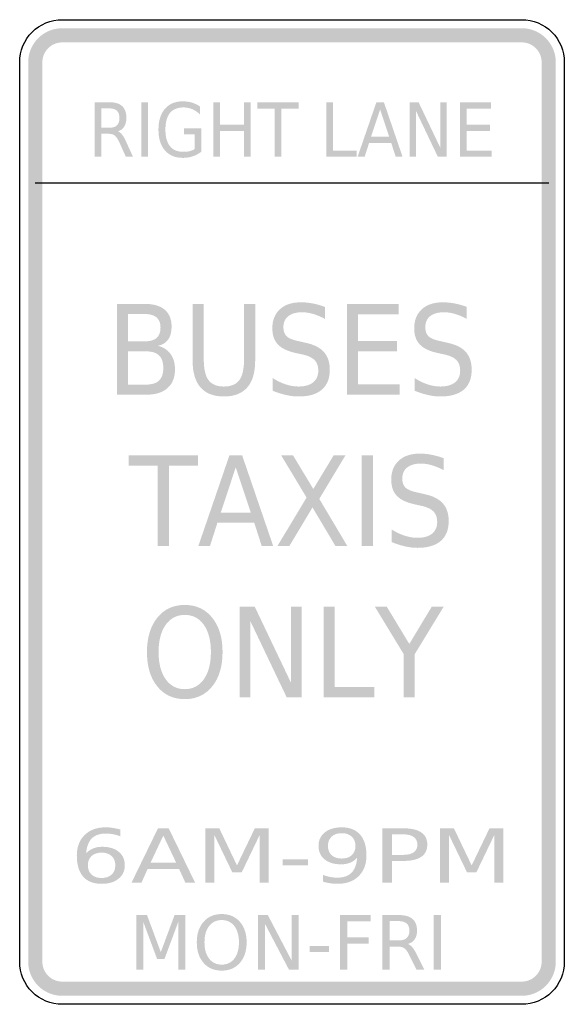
# Model space of a CAD drawing. Header units: inches. Extents: x -0.5 to 0.5, y -0.9 to 0.9.
import ezdxf

# ---------------------------------------------------------------- set-up
doc = ezdxf.new("R2010")
doc.units = ezdxf.units.IN
doc.header["$MEASUREMENT"] = 0

msp = doc.modelspace()

# ---------------------------------------------------------------- hatches: boundary and pattern name
for points in [[(-0.4219, 0.888), (-0.4276, 0.8877), (-0.4334, 0.8869), (-0.439, 0.8856), (-0.4445, 0.8838), (-0.4497, 0.8815), (-0.4548, 0.8786), (-0.4595, 0.8754), (-0.464, 0.8717), (-0.4681, 0.8676), (-0.4718, 0.8632), (-0.475, 0.8584), (-0.4778, 0.8534), (-0.4802, 0.8481), (-0.482, 0.8426), (-0.4833, 0.837), (-0.4841, 0.8313), (-0.4844, 0.8255), (-0.4583, 0.8255), (-0.4582, 0.8289), (-0.4577, 0.8322), (-0.4569, 0.8355), (-0.4559, 0.8387), (-0.4545, 0.8418), (-0.4529, 0.8447), (-0.451, 0.8475), (-0.4488, 0.8501), (-0.4464, 0.8525), (-0.4438, 0.8546), (-0.4411, 0.8565), (-0.4381, 0.8581), (-0.435, 0.8595), (-0.4319, 0.8606), (-0.4286, 0.8613), (-0.4252, 0.8618), (-0.4219, 0.862), (-0.4219, 0.888)], [(-0.4219, 0.862), (0.4219, 0.862), (0.4219, 0.888), (-0.4219, 0.888), (-0.4219, 0.862)], [(0.4844, 0.8255), (0.4841, 0.8316), (0.4832, 0.8377), (0.4817, 0.8437), (0.4796, 0.8494), (0.477, 0.855), (0.4738, 0.8602), (0.4702, 0.8652), (0.4661, 0.8697), (0.4615, 0.8738), (0.4566, 0.8775), (0.4513, 0.8806), (0.4458, 0.8832), (0.44, 0.8853), (0.4341, 0.8868), (0.428, 0.8877), (0.4219, 0.888), (0.4219, 0.862), (0.4254, 0.8618), (0.429, 0.8613), (0.4325, 0.8604), (0.4358, 0.8592), (0.4391, 0.8577), (0.4421, 0.8558), (0.445, 0.8537), (0.4477, 0.8513), (0.4501, 0.8486), (0.4522, 0.8458), (0.454, 0.8427), (0.4556, 0.8395), (0.4568, 0.8361), (0.4576, 0.8326), (0.4582, 0.8291), (0.4583, 0.8255), (0.4844, 0.8255)], [(-0.4583, -0.8255), (-0.4583, 0.8255), (-0.4844, 0.8255), (-0.4844, -0.8255), (-0.4583, -0.8255)], [(0.4583, 0.8255), (0.4583, -0.8255), (0.4844, -0.8255), (0.4844, 0.8255), (0.4583, 0.8255)], [(-0.2764, 0.752), (-0.2642, 0.752), (-0.2642, 0.652), (-0.2764, 0.652), (-0.2764, 0.752)], [(-0.1444, 0.752), (-0.1322, 0.752), (-0.1322, 0.711), (-0.088, 0.711), (-0.088, 0.752), (-0.0758, 0.752), (-0.0758, 0.652), (-0.088, 0.652), (-0.088, 0.6996), (-0.1322, 0.6996), (-0.1322, 0.652), (-0.1444, 0.652), (-0.1444, 0.752)], [(-0.0639, 0.752), (0.0122, 0.752), (0.0122, 0.7406), (-0.0198, 0.7406), (-0.0198, 0.652), (-0.032, 0.652), (-0.032, 0.7406), (-0.0639, 0.7406), (-0.0639, 0.752)], [(0.063, 0.752), (0.0752, 0.752), (0.0752, 0.6633), (0.119, 0.6633), (0.119, 0.652), (0.063, 0.652), (0.063, 0.752)], [(0.2161, 0.752), (0.2325, 0.752), (0.2724, 0.6683), (0.2724, 0.752), (0.2842, 0.752), (0.2842, 0.652), (0.2678, 0.652), (0.2279, 0.7356), (0.2279, 0.652), (0.2161, 0.652), (0.2161, 0.752)], [(0.3084, 0.752), (0.3653, 0.752), (0.3653, 0.7406), (0.3206, 0.7406), (0.3206, 0.711), (0.3635, 0.711), (0.3635, 0.6996), (0.3206, 0.6996), (0.3206, 0.6633), (0.3664, 0.6633), (0.3664, 0.652), (0.3084, 0.652), (0.3084, 0.752)], [(0.1011, 0.3819), (0.1959, 0.3819), (0.1959, 0.363), (0.1214, 0.363), (0.1214, 0.3136), (0.1928, 0.3136), (0.1928, 0.2946), (0.1214, 0.2946), (0.1214, 0.2342), (0.1978, 0.2342), (0.1978, 0.2153), (0.1011, 0.2153), (0.1011, 0.3819)], [(-0.2996, 0.1042), (-0.1728, 0.1042), (-0.1728, 0.0852), (-0.2261, 0.0852), (-0.2261, -0.0625), (-0.2464, -0.0625), (-0.2464, 0.0852), (-0.2996, 0.0852), (-0.2996, 0.1042)], [(-0.02, 0.1042), (0.0018, 0.1042), (0.0391, 0.0422), (0.0766, 0.1042), (0.0983, 0.1042), (0.0501, 0.0241), (0.1016, -0.0625), (0.0798, -0.0625), (0.0376, 0.0084), (-0.0049, -0.0625), (-0.0268, -0.0625), (0.0268, 0.0265), (-0.02, 0.1042)], [(0.1282, 0.1042), (0.1485, 0.1042), (0.1485, -0.0625), (0.1282, -0.0625), (0.1282, 0.1042)], [(-0.0958, -0.1736), (-0.0685, -0.1736), (-0.002, -0.3131), (-0.002, -0.1736), (0.0177, -0.1736), (0.0177, -0.3403), (-0.0097, -0.3403), (-0.0762, -0.2009), (-0.0762, -0.3403), (-0.0958, -0.3403), (-0.0958, -0.1736)], [(0.058, -0.1736), (0.0783, -0.1736), (0.0783, -0.3213), (0.1513, -0.3213), (0.1513, -0.3403), (0.058, -0.3403), (0.058, -0.1736)], [(0.152, -0.1736), (0.1739, -0.1736), (0.2154, -0.2422), (0.2567, -0.1736), (0.2786, -0.1736), (0.2254, -0.2609), (0.2254, -0.3403), (0.2051, -0.3403), (0.2051, -0.2609), (0.152, -0.1736)], [(-0.1593, -0.5806), (-0.1335, -0.5806), (-0.101, -0.6487), (-0.0683, -0.5806), (-0.0426, -0.5806), (-0.0426, -0.6806), (-0.0594, -0.6806), (-0.0594, -0.5928), (-0.0923, -0.6614), (-0.1096, -0.6614), (-0.1426, -0.5928), (-0.1426, -0.6806), (-0.1593, -0.6806), (-0.1593, -0.5806)], [(0.2716, -0.5806), (0.2973, -0.5806), (0.3299, -0.6487), (0.3626, -0.5806), (0.3883, -0.5806), (0.3883, -0.6806), (0.3715, -0.6806), (0.3715, -0.5928), (0.3385, -0.6614), (0.3213, -0.6614), (0.2883, -0.5928), (0.2883, -0.6806), (0.2716, -0.6806), (0.2716, -0.5806)], [(-0.0169, -0.6375), (0.0291, -0.6375), (0.0291, -0.6485), (-0.0169, -0.6485), (-0.0169, -0.6375)], [(-0.2861, -0.7398), (-0.2662, -0.7398), (-0.2409, -0.8079), (-0.2156, -0.7398), (-0.1957, -0.7398), (-0.1957, -0.8398), (-0.2087, -0.8398), (-0.2087, -0.752), (-0.2342, -0.8206), (-0.2476, -0.8206), (-0.2732, -0.752), (-0.2732, -0.8398), (-0.2861, -0.8398), (-0.2861, -0.7398)], [(-0.0624, -0.7398), (-0.0444, -0.7398), (-0.0006, -0.8235), (-0.0006, -0.7398), (0.0124, -0.7398), (0.0124, -0.8398), (-0.0057, -0.8398), (-0.0495, -0.7562), (-0.0495, -0.8398), (-0.0624, -0.8398), (-0.0624, -0.7398)], [(0.0879, -0.7398), (0.1447, -0.7398), (0.1447, -0.7512), (0.1013, -0.7512), (0.1013, -0.7807), (0.1405, -0.7807), (0.1405, -0.7921), (0.1013, -0.7921), (0.1013, -0.8398), (0.0879, -0.8398), (0.0879, -0.7398)], [(0.26, -0.7398), (0.2734, -0.7398), (0.2734, -0.8398), (0.26, -0.8398), (0.26, -0.7398)], [(0.0322, -0.7968), (0.0679, -0.7968), (0.0679, -0.8077), (0.0322, -0.8077), (0.0322, -0.7968)], [(-0.4844, -0.8255), (-0.4841, -0.8316), (-0.4832, -0.8377), (-0.4817, -0.8437), (-0.4796, -0.8494), (-0.477, -0.855), (-0.4738, -0.8602), (-0.4702, -0.8652), (-0.4661, -0.8697), (-0.4615, -0.8738), (-0.4566, -0.8775), (-0.4513, -0.8806), (-0.4458, -0.8833), (-0.44, -0.8853), (-0.4341, -0.8868), (-0.428, -0.8877), (-0.4219, -0.888), (-0.4219, -0.862), (-0.4254, -0.8618), (-0.429, -0.8613), (-0.4325, -0.8604), (-0.4358, -0.8592), (-0.4391, -0.8577), (-0.4421, -0.8558), (-0.445, -0.8537), (-0.4477, -0.8513), (-0.4501, -0.8486), (-0.4522, -0.8458), (-0.454, -0.8427), (-0.4556, -0.8395), (-0.4568, -0.8361), (-0.4576, -0.8326), (-0.4582, -0.8291), (-0.4583, -0.8255), (-0.4844, -0.8255)], [(0.4219, -0.888), (0.428, -0.8877), (0.4341, -0.8868), (0.44, -0.8853), (0.4458, -0.8833), (0.4513, -0.8806), (0.4566, -0.8775), (0.4615, -0.8738), (0.4661, -0.8697), (0.4702, -0.8652), (0.4738, -0.8602), (0.477, -0.855), (0.4796, -0.8494), (0.4817, -0.8437), (0.4832, -0.8377), (0.4841, -0.8316), (0.4844, -0.8255), (0.4583, -0.8255), (0.4582, -0.8291), (0.4576, -0.8326), (0.4568, -0.8361), (0.4556, -0.8395), (0.454, -0.8427), (0.4522, -0.8458), (0.4501, -0.8486), (0.4477, -0.8513), (0.445, -0.8537), (0.4421, -0.8558), (0.4391, -0.8577), (0.4358, -0.8592), (0.4325, -0.8604), (0.429, -0.8613), (0.4254, -0.8618), (0.4219, -0.862), (0.4219, -0.888)], [(0.4219, -0.862), (-0.4219, -0.862), (-0.4219, -0.888), (0.4219, -0.888), (0.4219, -0.862)]]:
    msp.add_hatch(color=7).paths.add_polyline_path(points)
h = msp.add_hatch(color=7)
edge = h.paths.add_edge_path()
edge.add_spline(control_points=[(-0.3195, 0.6988), (-0.3168, 0.6979), (-0.3143, 0.6958), (-0.3118, 0.6925), (-0.3094, 0.6893), (-0.3069, 0.6849), (-0.3044, 0.6793)], knot_values=[0, 0, 0, 0, 1, 1, 1, 2, 2, 2, 2], degree=3, periodic=0)
edge.add_line((-0.3044, 0.6793), (-0.292, 0.652))
edge.add_line((-0.292, 0.652), (-0.3051, 0.652))
edge.add_line((-0.3051, 0.652), (-0.3166, 0.6776))
edge.add_spline(control_points=[(-0.3166, 0.6776), (-0.3196, 0.6843), (-0.3225, 0.6887), (-0.3253, 0.6909), (-0.328, 0.6931), (-0.3318, 0.6942), (-0.3367, 0.6942)], knot_values=[0, 0, 0, 0, 1, 1, 1, 2, 2, 2, 2], degree=3, periodic=0)
edge.add_line((-0.3367, 0.6942), (-0.3499, 0.6942))
edge.add_line((-0.3499, 0.6942), (-0.3499, 0.652))
edge.add_line((-0.3499, 0.652), (-0.3621, 0.652))
edge.add_line((-0.3621, 0.652), (-0.3621, 0.752))
edge.add_line((-0.3621, 0.752), (-0.3347, 0.752))
edge.add_spline(control_points=[(-0.3347, 0.752), (-0.3243, 0.752), (-0.3167, 0.7496), (-0.3116, 0.7448), (-0.3066, 0.74), (-0.3041, 0.7328), (-0.3041, 0.7232), (-0.3041, 0.7169), (-0.3054, 0.7116), (-0.308, 0.7075), (-0.3106, 0.7033), (-0.3144, 0.7004), (-0.3195, 0.6988)], knot_values=[0, 0, 0, 0, 1, 1, 1, 2, 2, 2, 3, 3, 3, 4, 4, 4, 4], degree=3, periodic=0)
edge = h.paths.add_edge_path(flags=0)
edge.add_line((-0.3499, 0.7408), (-0.3499, 0.7053))
edge.add_line((-0.3499, 0.7053), (-0.3347, 0.7053))
edge.add_spline(control_points=[(-0.3347, 0.7053), (-0.3288, 0.7053), (-0.3243, 0.7068), (-0.3213, 0.7099), (-0.3183, 0.7129), (-0.3168, 0.7173), (-0.3168, 0.7232), (-0.3168, 0.729), (-0.3183, 0.7334), (-0.3213, 0.7364), (-0.3243, 0.7394), (-0.3288, 0.7408), (-0.3347, 0.7408)], knot_values=[0, 0, 0, 0, 1, 1, 1, 2, 2, 2, 3, 3, 3, 4, 4, 4, 4], degree=3, periodic=0)
edge.add_line((-0.3347, 0.7408), (-0.3499, 0.7408))
h = msp.add_hatch(color=7)
edge = h.paths.add_edge_path()
edge.add_line((-0.1787, 0.6662), (-0.1787, 0.6931))
edge.add_line((-0.1787, 0.6931), (-0.1986, 0.6931))
edge.add_line((-0.1986, 0.6931), (-0.1986, 0.7042))
edge.add_line((-0.1986, 0.7042), (-0.1666, 0.7042))
edge.add_line((-0.1666, 0.7042), (-0.1666, 0.6613))
edge.add_spline(control_points=[(-0.1666, 0.6613), (-0.1713, 0.6576), (-0.1765, 0.6548), (-0.1822, 0.6529), (-0.1878, 0.651), (-0.1939, 0.65), (-0.2003, 0.65), (-0.2144, 0.65), (-0.2254, 0.6546), (-0.2333, 0.6637), (-0.2412, 0.6728), (-0.2452, 0.6856), (-0.2452, 0.7019), (-0.2452, 0.7182), (-0.2412, 0.7309), (-0.2333, 0.7401), (-0.2254, 0.7492), (-0.2144, 0.7538), (-0.2003, 0.7538), (-0.1945, 0.7538), (-0.1889, 0.753), (-0.1836, 0.7514), (-0.1783, 0.7497), (-0.1734, 0.7474), (-0.169, 0.7443)], knot_values=[0, 0, 0, 0, 1, 1, 1, 2, 2, 2, 3, 3, 3, 4, 4, 4, 5, 5, 5, 6, 6, 6, 7, 7, 7, 8, 8, 8, 8], degree=3, periodic=0)
edge.add_line((-0.169, 0.7443), (-0.169, 0.7299))
edge.add_spline(control_points=[(-0.169, 0.7299), (-0.1735, 0.7341), (-0.1783, 0.7373), (-0.1833, 0.7394), (-0.1884, 0.7416), (-0.1937, 0.7426), (-0.1993, 0.7426), (-0.2103, 0.7426), (-0.2185, 0.7392), (-0.2241, 0.7324), (-0.2296, 0.7256), (-0.2324, 0.7154), (-0.2324, 0.7019), (-0.2324, 0.6884), (-0.2296, 0.6782), (-0.2241, 0.6714), (-0.2185, 0.6645), (-0.2103, 0.6611), (-0.1993, 0.6611), (-0.195, 0.6611), (-0.1911, 0.6615), (-0.1877, 0.6624), (-0.1844, 0.6632), (-0.1813, 0.6645), (-0.1787, 0.6662)], knot_values=[0, 0, 0, 0, 1, 1, 1, 2, 2, 2, 3, 3, 3, 4, 4, 4, 5, 5, 5, 6, 6, 6, 7, 7, 7, 8, 8, 8, 8], degree=3, periodic=0)
h = msp.add_hatch(color=7)
h.paths.add_polyline_path([(0.1549, 0.752), (0.1688, 0.752), (0.203, 0.652), (0.1904, 0.652), (0.1822, 0.6776), (0.1416, 0.6776), (0.1334, 0.652), (0.1205, 0.652), (0.1549, 0.752)])
h.paths.add_polyline_path([(0.1618, 0.7386), (0.1452, 0.6889), (0.1784, 0.6889), (0.1618, 0.7386)], flags=0)
h = msp.add_hatch(color=7)
edge = h.paths.add_edge_path()
edge.add_line((-0.3212, 0.3819), (-0.2694, 0.3819))
edge.add_spline(control_points=[(-0.2694, 0.3819), (-0.2539, 0.3819), (-0.242, 0.3784), (-0.2336, 0.3712), (-0.2253, 0.3641), (-0.2211, 0.3539), (-0.2211, 0.3407), (-0.2211, 0.3305), (-0.2232, 0.3224), (-0.2275, 0.3164), (-0.2318, 0.3104), (-0.2381, 0.3066), (-0.2464, 0.3051)], knot_values=[0, 0, 0, 0, 1, 1, 1, 2, 2, 2, 3, 3, 3, 4, 4, 4, 4], degree=3, periodic=0)
edge.add_spline(control_points=[(-0.2464, 0.3051), (-0.2364, 0.3027), (-0.2286, 0.2978), (-0.2231, 0.2902), (-0.2176, 0.2827), (-0.2148, 0.2732), (-0.2148, 0.2619), (-0.2148, 0.247), (-0.2194, 0.2355), (-0.2285, 0.2274), (-0.2376, 0.2193), (-0.2506, 0.2153), (-0.2674, 0.2153)], knot_values=[0, 0, 0, 0, 1, 1, 1, 2, 2, 2, 3, 3, 3, 4, 4, 4, 4], degree=3, periodic=0)
edge.add_line((-0.2674, 0.2153), (-0.3212, 0.2153))
edge.add_line((-0.3212, 0.2153), (-0.3212, 0.3819))
edge = h.paths.add_edge_path(flags=0)
edge.add_line((-0.3009, 0.2949), (-0.3009, 0.2338))
edge.add_line((-0.3009, 0.2338), (-0.2684, 0.2338))
edge.add_spline(control_points=[(-0.2684, 0.2338), (-0.2575, 0.2338), (-0.2494, 0.2363), (-0.2441, 0.2413), (-0.2389, 0.2464), (-0.2363, 0.254), (-0.2363, 0.2644), (-0.2363, 0.2748), (-0.2389, 0.2825), (-0.2441, 0.2874), (-0.2494, 0.2924), (-0.2575, 0.2949), (-0.2684, 0.2949)], knot_values=[0, 0, 0, 0, 1, 1, 1, 2, 2, 2, 3, 3, 3, 4, 4, 4, 4], degree=3, periodic=0)
edge.add_line((-0.2684, 0.2949), (-0.3009, 0.2949))
edge = h.paths.add_edge_path(flags=0)
edge.add_line((-0.3009, 0.3634), (-0.3009, 0.3132))
edge.add_line((-0.3009, 0.3132), (-0.2709, 0.3132))
edge.add_spline(control_points=[(-0.2709, 0.3132), (-0.261, 0.3132), (-0.2536, 0.3152), (-0.2487, 0.3194), (-0.2438, 0.3235), (-0.2414, 0.3298), (-0.2414, 0.3383), (-0.2414, 0.3467), (-0.2438, 0.353), (-0.2487, 0.3571), (-0.2536, 0.3613), (-0.261, 0.3634), (-0.2709, 0.3634)], knot_values=[0, 0, 0, 0, 1, 1, 1, 2, 2, 2, 3, 3, 3, 4, 4, 4, 4], degree=3, periodic=0)
edge.add_line((-0.2709, 0.3634), (-0.3009, 0.3634))
h = msp.add_hatch(color=7)
edge = h.paths.add_edge_path()
edge.add_line((-0.1825, 0.3819), (-0.162, 0.3819))
edge.add_line((-0.162, 0.3819), (-0.162, 0.2807))
edge.add_spline(control_points=[(-0.162, 0.2807), (-0.162, 0.2628), (-0.1591, 0.25), (-0.1533, 0.2421), (-0.1474, 0.2343), (-0.138, 0.2303), (-0.125, 0.2303), (-0.1119, 0.2303), (-0.1025, 0.2343), (-0.0967, 0.2421), (-0.0909, 0.25), (-0.088, 0.2628), (-0.088, 0.2807)], knot_values=[0, 0, 0, 0, 1, 1, 1, 2, 2, 2, 3, 3, 3, 4, 4, 4, 4], degree=3, periodic=0)
edge.add_line((-0.088, 0.2807), (-0.088, 0.3819))
edge.add_line((-0.088, 0.3819), (-0.0676, 0.3819))
edge.add_line((-0.0676, 0.3819), (-0.0676, 0.2779))
edge.add_spline(control_points=[(-0.0676, 0.2779), (-0.0676, 0.2562), (-0.0724, 0.2397), (-0.0821, 0.2287), (-0.0918, 0.2176), (-0.1061, 0.212), (-0.125, 0.212), (-0.1439, 0.212), (-0.1583, 0.2176), (-0.168, 0.2287), (-0.1776, 0.2397), (-0.1825, 0.2562), (-0.1825, 0.2779)], knot_values=[0, 0, 0, 0, 1, 1, 1, 2, 2, 2, 3, 3, 3, 4, 4, 4, 4], degree=3, periodic=0)
edge.add_line((-0.1825, 0.2779), (-0.1825, 0.3819))
h = msp.add_hatch(color=7)
edge = h.paths.add_edge_path()
edge.add_line((0.0603, 0.3765), (0.0603, 0.3545))
edge.add_spline(control_points=[(0.0603, 0.3545), (0.0527, 0.3586), (0.0454, 0.3616), (0.0386, 0.3636), (0.0317, 0.3656), (0.0251, 0.3666), (0.0188, 0.3666), (0.0077, 0.3666), (-0.0008, 0.3643), (-0.0068, 0.3595), (-0.0128, 0.3547), (-0.0158, 0.348), (-0.0158, 0.3392), (-0.0158, 0.3318), (-0.0138, 0.3262), (-0.0098, 0.3225), (-0.0058, 0.3187), (0.0017, 0.3157), (0.0129, 0.3134)], knot_values=[0, 0, 0, 0, 1, 1, 1, 2, 2, 2, 3, 3, 3, 4, 4, 4, 5, 5, 5, 6, 6, 6, 6], degree=3, periodic=0)
edge.add_line((0.0129, 0.3134), (0.0251, 0.3106))
edge.add_spline(control_points=[(0.0251, 0.3106), (0.0402, 0.3074), (0.0514, 0.3018), (0.0586, 0.2937), (0.0658, 0.2856), (0.0694, 0.2748), (0.0694, 0.2613), (0.0694, 0.2451), (0.0645, 0.2329), (0.0548, 0.2245), (0.0451, 0.2162), (0.0308, 0.212), (0.012, 0.212), (0.0049, 0.212), (-0.0027, 0.2129), (-0.0107, 0.2147), (-0.0187, 0.2165), (-0.027, 0.2191), (-0.0356, 0.2226)], knot_values=[0, 0, 0, 0, 1, 1, 1, 2, 2, 2, 3, 3, 3, 4, 4, 4, 5, 5, 5, 6, 6, 6, 6], degree=3, periodic=0)
edge.add_line((-0.0356, 0.2226), (-0.0356, 0.2459))
edge.add_spline(control_points=[(-0.0356, 0.2459), (-0.0273, 0.2407), (-0.0192, 0.2368), (-0.0113, 0.2342), (-0.0034, 0.2316), (0.0043, 0.2303), (0.012, 0.2303), (0.0235, 0.2303), (0.0325, 0.2329), (0.0388, 0.2379), (0.0451, 0.243), (0.0483, 0.2502), (0.0483, 0.2596), (0.0483, 0.2678), (0.046, 0.2742), (0.0415, 0.2788), (0.0369, 0.2834), (0.0295, 0.2869), (0.0191, 0.2892)], knot_values=[0, 0, 0, 0, 1, 1, 1, 2, 2, 2, 3, 3, 3, 4, 4, 4, 5, 5, 5, 6, 6, 6, 6], degree=3, periodic=0)
edge.add_line((0.0191, 0.2892), (0.0069, 0.2918))
edge.add_spline(control_points=[(0.0069, 0.2918), (-0.0083, 0.2952), (-0.0193, 0.3004), (-0.026, 0.3076), (-0.0327, 0.3147), (-0.0361, 0.3247), (-0.0361, 0.3374), (-0.0361, 0.3521), (-0.0314, 0.3637), (-0.0221, 0.3722), (-0.0128, 0.3807), (0.0001, 0.3849), (0.0165, 0.3849), (0.0235, 0.3849), (0.0307, 0.3842), (0.038, 0.3828), (0.0453, 0.3814), (0.0527, 0.3793), (0.0603, 0.3765)], knot_values=[0, 0, 0, 0, 1, 1, 1, 2, 2, 2, 3, 3, 3, 4, 4, 4, 5, 5, 5, 6, 6, 6, 6], degree=3, periodic=0)
h = msp.add_hatch(color=7)
edge = h.paths.add_edge_path()
edge.add_line((0.3209, 0.3765), (0.3209, 0.3545))
edge.add_spline(control_points=[(0.3209, 0.3545), (0.3132, 0.3586), (0.306, 0.3616), (0.2991, 0.3636), (0.2923, 0.3656), (0.2857, 0.3666), (0.2794, 0.3666), (0.2683, 0.3666), (0.2597, 0.3643), (0.2537, 0.3595), (0.2477, 0.3547), (0.2448, 0.348), (0.2448, 0.3392), (0.2448, 0.3318), (0.2467, 0.3262), (0.2507, 0.3225), (0.2547, 0.3187), (0.2623, 0.3157), (0.2734, 0.3134)], knot_values=[0, 0, 0, 0, 1, 1, 1, 2, 2, 2, 3, 3, 3, 4, 4, 4, 5, 5, 5, 6, 6, 6, 6], degree=3, periodic=0)
edge.add_line((0.2734, 0.3134), (0.2856, 0.3106))
edge.add_spline(control_points=[(0.2856, 0.3106), (0.3008, 0.3074), (0.312, 0.3018), (0.3192, 0.2937), (0.3263, 0.2856), (0.3299, 0.2748), (0.3299, 0.2613), (0.3299, 0.2451), (0.3251, 0.2329), (0.3154, 0.2245), (0.3056, 0.2162), (0.2914, 0.212), (0.2725, 0.212), (0.2654, 0.212), (0.2578, 0.2129), (0.2498, 0.2147), (0.2418, 0.2165), (0.2336, 0.2191), (0.225, 0.2226)], knot_values=[0, 0, 0, 0, 1, 1, 1, 2, 2, 2, 3, 3, 3, 4, 4, 4, 5, 5, 5, 6, 6, 6, 6], degree=3, periodic=0)
edge.add_line((0.225, 0.2226), (0.225, 0.2459))
edge.add_spline(control_points=[(0.225, 0.2459), (0.2333, 0.2407), (0.2413, 0.2368), (0.2492, 0.2342), (0.2571, 0.2316), (0.2649, 0.2303), (0.2725, 0.2303), (0.2841, 0.2303), (0.293, 0.2329), (0.2993, 0.2379), (0.3057, 0.243), (0.3088, 0.2502), (0.3088, 0.2596), (0.3088, 0.2678), (0.3066, 0.2742), (0.302, 0.2788), (0.2975, 0.2834), (0.29, 0.2869), (0.2797, 0.2892)], knot_values=[0, 0, 0, 0, 1, 1, 1, 2, 2, 2, 3, 3, 3, 4, 4, 4, 5, 5, 5, 6, 6, 6, 6], degree=3, periodic=0)
edge.add_line((0.2797, 0.2892), (0.2674, 0.2918))
edge.add_spline(control_points=[(0.2674, 0.2918), (0.2522, 0.2952), (0.2413, 0.3004), (0.2345, 0.3076), (0.2278, 0.3147), (0.2244, 0.3247), (0.2244, 0.3374), (0.2244, 0.3521), (0.2291, 0.3637), (0.2384, 0.3722), (0.2478, 0.3807), (0.2606, 0.3849), (0.277, 0.3849), (0.2841, 0.3849), (0.2913, 0.3842), (0.2986, 0.3828), (0.3059, 0.3814), (0.3133, 0.3793), (0.3209, 0.3765)], knot_values=[0, 0, 0, 0, 1, 1, 1, 2, 2, 2, 3, 3, 3, 4, 4, 4, 5, 5, 5, 6, 6, 6, 6], degree=3, periodic=0)
h = msp.add_hatch(color=7)
h.paths.add_polyline_path([(-0.1148, 0.1042), (-0.0916, 0.1042), (-0.0345, -0.0625), (-0.0556, -0.0625), (-0.0693, -0.0198), (-0.137, -0.0198), (-0.1506, -0.0625), (-0.172, -0.0625), (-0.1148, 0.1042)])
h.paths.add_polyline_path([(-0.1033, 0.0819), (-0.1308, -0.001), (-0.0756, -0.001), (-0.1033, 0.0819)], flags=0)
h = msp.add_hatch(color=7)
edge = h.paths.add_edge_path()
edge.add_line((0.2786, 0.0987), (0.2786, 0.0767))
edge.add_spline(control_points=[(0.2786, 0.0767), (0.271, 0.0808), (0.2637, 0.0838), (0.2569, 0.0858), (0.25, 0.0879), (0.2434, 0.0889), (0.2371, 0.0889), (0.226, 0.0889), (0.2175, 0.0865), (0.2115, 0.0817), (0.2055, 0.077), (0.2025, 0.0702), (0.2025, 0.0614), (0.2025, 0.054), (0.2045, 0.0485), (0.2085, 0.0447), (0.2125, 0.0409), (0.22, 0.0379), (0.2312, 0.0356)], knot_values=[0, 0, 0, 0, 1, 1, 1, 2, 2, 2, 3, 3, 3, 4, 4, 4, 5, 5, 5, 6, 6, 6, 6], degree=3, periodic=0)
edge.add_line((0.2312, 0.0356), (0.2434, 0.0328))
edge.add_spline(control_points=[(0.2434, 0.0328), (0.2585, 0.0296), (0.2697, 0.024), (0.2769, 0.0159), (0.2841, 0.0078), (0.2877, -0.003), (0.2877, -0.0165), (0.2877, -0.0327), (0.2828, -0.0449), (0.2731, -0.0532), (0.2634, -0.0616), (0.2491, -0.0658), (0.2303, -0.0658), (0.2232, -0.0658), (0.2156, -0.0649), (0.2076, -0.0631), (0.1996, -0.0613), (0.1913, -0.0586), (0.1827, -0.0551)], knot_values=[0, 0, 0, 0, 1, 1, 1, 2, 2, 2, 3, 3, 3, 4, 4, 4, 5, 5, 5, 6, 6, 6, 6], degree=3, periodic=0)
edge.add_line((0.1827, -0.0551), (0.1827, -0.0319))
edge.add_spline(control_points=[(0.1827, -0.0319), (0.191, -0.0371), (0.1991, -0.0409), (0.207, -0.0435), (0.2149, -0.0461), (0.2226, -0.0474), (0.2303, -0.0474), (0.2418, -0.0474), (0.2508, -0.0449), (0.2571, -0.0399), (0.2634, -0.0348), (0.2666, -0.0276), (0.2666, -0.0182), (0.2666, -0.01), (0.2643, -0.0036), (0.2598, 0.001), (0.2552, 0.0056), (0.2478, 0.0091), (0.2374, 0.0114)], knot_values=[0, 0, 0, 0, 1, 1, 1, 2, 2, 2, 3, 3, 3, 4, 4, 4, 5, 5, 5, 6, 6, 6, 6], degree=3, periodic=0)
edge.add_line((0.2374, 0.0114), (0.2252, 0.0141))
edge.add_spline(control_points=[(0.2252, 0.0141), (0.21, 0.0174), (0.199, 0.0227), (0.1923, 0.0298), (0.1856, 0.0369), (0.1822, 0.0469), (0.1822, 0.0596), (0.1822, 0.0743), (0.1869, 0.086), (0.1962, 0.0944), (0.2055, 0.1029), (0.2184, 0.1072), (0.2348, 0.1072), (0.2418, 0.1072), (0.249, 0.1065), (0.2563, 0.105), (0.2636, 0.1036), (0.271, 0.1015), (0.2786, 0.0987)], knot_values=[0, 0, 0, 0, 1, 1, 1, 2, 2, 2, 3, 3, 3, 4, 4, 4, 5, 5, 5, 6, 6, 6, 6], degree=3, periodic=0)
h = msp.add_hatch(color=7)
edge = h.paths.add_edge_path()
edge.add_spline(control_points=[(-0.1969, -0.1706), (-0.1758, -0.1706), (-0.159, -0.1784), (-0.1464, -0.1941), (-0.1338, -0.2098), (-0.1275, -0.2308), (-0.1275, -0.2571), (-0.1275, -0.2834), (-0.1338, -0.3044), (-0.1464, -0.32), (-0.159, -0.3357), (-0.1758, -0.3435), (-0.1969, -0.3435), (-0.2179, -0.3435), (-0.2348, -0.3357), (-0.2474, -0.3201), (-0.26, -0.3045), (-0.2663, -0.2835), (-0.2663, -0.2571), (-0.2663, -0.2308), (-0.26, -0.2098), (-0.2474, -0.1941), (-0.2348, -0.1784), (-0.2179, -0.1706), (-0.1969, -0.1706)], knot_values=[0, 0, 0, 0, 1, 1, 1, 2, 2, 2, 3, 3, 3, 4, 4, 4, 5, 5, 5, 6, 6, 6, 7, 7, 7, 8, 8, 8, 8], degree=3, periodic=0)
edge = h.paths.add_edge_path(flags=0)
edge.add_spline(control_points=[(-0.1969, -0.1889), (-0.2116, -0.1889), (-0.2233, -0.195), (-0.232, -0.2072), (-0.2406, -0.2194), (-0.245, -0.2361), (-0.245, -0.2571), (-0.245, -0.2781), (-0.2406, -0.2947), (-0.232, -0.3069), (-0.2233, -0.3191), (-0.2116, -0.3252), (-0.1969, -0.3252), (-0.1821, -0.3252), (-0.1704, -0.3191), (-0.1618, -0.3069), (-0.1532, -0.2947), (-0.1489, -0.2781), (-0.1489, -0.2571), (-0.1489, -0.2361), (-0.1532, -0.2194), (-0.1618, -0.2072), (-0.1704, -0.195), (-0.1821, -0.1889), (-0.1969, -0.1889)], knot_values=[0, 0, 0, 0, 1, 1, 1, 2, 2, 2, 3, 3, 3, 4, 4, 4, 5, 5, 5, 6, 6, 6, 7, 7, 7, 8, 8, 8, 8], degree=3, periodic=0)
h = msp.add_hatch(color=7)
edge = h.paths.add_edge_path()
edge.add_line((-0.3154, -0.5828), (-0.3154, -0.5951))
edge.add_spline(control_points=[(-0.3154, -0.5951), (-0.3197, -0.5935), (-0.324, -0.5923), (-0.3285, -0.5915), (-0.3329, -0.5906), (-0.3373, -0.5902), (-0.3416, -0.5902), (-0.353, -0.5902), (-0.3617, -0.5932), (-0.3677, -0.5992), (-0.3737, -0.6053), (-0.3771, -0.6144), (-0.3779, -0.6266)], knot_values=[0, 0, 0, 0, 1, 1, 1, 2, 2, 2, 3, 3, 3, 4, 4, 4, 4], degree=3, periodic=0)
edge.add_spline(control_points=[(-0.3779, -0.6266), (-0.3746, -0.6227), (-0.3704, -0.6197), (-0.3653, -0.6176), (-0.3602, -0.6155), (-0.3547, -0.6145), (-0.3486, -0.6145), (-0.3357, -0.6145), (-0.3256, -0.6175), (-0.3182, -0.6236), (-0.3107, -0.6297), (-0.307, -0.638), (-0.307, -0.6485), (-0.307, -0.6588), (-0.3109, -0.667), (-0.3186, -0.6732), (-0.3264, -0.6794), (-0.3367, -0.6825), (-0.3496, -0.6825), (-0.3644, -0.6825), (-0.3757, -0.6781), (-0.3834, -0.6693), (-0.3912, -0.6604), (-0.3951, -0.6475), (-0.3951, -0.6307), (-0.3951, -0.6149), (-0.3903, -0.6023), (-0.3808, -0.5929), (-0.3712, -0.5835), (-0.3584, -0.5788), (-0.3422, -0.5788), (-0.3379, -0.5788), (-0.3336, -0.5791), (-0.3291, -0.5798), (-0.3247, -0.5805), (-0.3201, -0.5815), (-0.3154, -0.5828)], knot_values=[0, 0, 0, 0, 1, 1, 1, 2, 2, 2, 3, 3, 3, 4, 4, 4, 5, 5, 5, 6, 6, 6, 7, 7, 7, 8, 8, 8, 9, 9, 9, 10, 10, 10, 11, 11, 11, 12, 12, 12, 12], degree=3, periodic=0)
edge = h.paths.add_edge_path(flags=0)
edge.add_spline(control_points=[(-0.3496, -0.6252), (-0.3574, -0.6252), (-0.3635, -0.6273), (-0.368, -0.6314), (-0.3725, -0.6356), (-0.3748, -0.6413), (-0.3748, -0.6485), (-0.3748, -0.6557), (-0.3725, -0.6614), (-0.368, -0.6656), (-0.3635, -0.6697), (-0.3574, -0.6718), (-0.3496, -0.6718), (-0.3419, -0.6718), (-0.3357, -0.6697), (-0.3312, -0.6656), (-0.3267, -0.6614), (-0.3244, -0.6557), (-0.3244, -0.6485), (-0.3244, -0.6413), (-0.3267, -0.6356), (-0.3312, -0.6314), (-0.3357, -0.6273), (-0.3419, -0.6252), (-0.3496, -0.6252)], knot_values=[0, 0, 0, 0, 1, 1, 1, 2, 2, 2, 3, 3, 3, 4, 4, 4, 5, 5, 5, 6, 6, 6, 7, 7, 7, 8, 8, 8, 8], degree=3, periodic=0)
h = msp.add_hatch(color=7)
h.paths.add_polyline_path([(-0.2461, -0.5806), (-0.2264, -0.5806), (-0.1778, -0.6806), (-0.1957, -0.6806), (-0.2074, -0.655), (-0.265, -0.655), (-0.2765, -0.6806), (-0.2948, -0.6806), (-0.2461, -0.5806)])
h.paths.add_polyline_path([(-0.2363, -0.5939), (-0.2597, -0.6437), (-0.2127, -0.6437), (-0.2363, -0.5939)], flags=0)
h = msp.add_hatch(color=7)
edge = h.paths.add_edge_path()
edge.add_line((0.0568, -0.6785), (0.0568, -0.6662))
edge.add_spline(control_points=[(0.0568, -0.6662), (0.0612, -0.6678), (0.0656, -0.669), (0.07, -0.6699), (0.0745, -0.6707), (0.0788, -0.6712), (0.0831, -0.6712), (0.0945, -0.6712), (0.1032, -0.6682), (0.1092, -0.6622), (0.1153, -0.6561), (0.1187, -0.647), (0.1195, -0.6348)], knot_values=[0, 0, 0, 0, 1, 1, 1, 2, 2, 2, 3, 3, 3, 4, 4, 4, 4], degree=3, periodic=0)
edge.add_spline(control_points=[(0.1195, -0.6348), (0.1162, -0.6386), (0.112, -0.6416), (0.107, -0.6436), (0.1019, -0.6457), (0.0963, -0.6467), (0.0902, -0.6467), (0.0774, -0.6467), (0.0673, -0.6437), (0.0598, -0.6376), (0.0524, -0.6316), (0.0487, -0.6233), (0.0487, -0.6128), (0.0487, -0.6026), (0.0525, -0.5943), (0.0603, -0.5881), (0.068, -0.5819), (0.0783, -0.5788), (0.0912, -0.5788), (0.1059, -0.5788), (0.1172, -0.5832), (0.125, -0.5921), (0.1328, -0.601), (0.1367, -0.6138), (0.1367, -0.6307), (0.1367, -0.6465), (0.1319, -0.659), (0.1224, -0.6684), (0.1129, -0.6778), (0.1, -0.6825), (0.0839, -0.6825), (0.0795, -0.6825), (0.0751, -0.6822), (0.0707, -0.6815), (0.0663, -0.6809), (0.0616, -0.6799), (0.0568, -0.6785)], knot_values=[0, 0, 0, 0, 1, 1, 1, 2, 2, 2, 3, 3, 3, 4, 4, 4, 5, 5, 5, 6, 6, 6, 7, 7, 7, 8, 8, 8, 9, 9, 9, 10, 10, 10, 11, 11, 11, 12, 12, 12, 12], degree=3, periodic=0)
edge = h.paths.add_edge_path(flags=0)
edge.add_spline(control_points=[(0.0912, -0.6361), (0.099, -0.6361), (0.1051, -0.6341), (0.1097, -0.6299), (0.1142, -0.6257), (0.1165, -0.6201), (0.1165, -0.6128), (0.1165, -0.6056), (0.1142, -0.6), (0.1097, -0.5958), (0.1051, -0.5916), (0.099, -0.5895), (0.0912, -0.5895), (0.0835, -0.5895), (0.0774, -0.5916), (0.0728, -0.5958), (0.0683, -0.6), (0.066, -0.6056), (0.066, -0.6128), (0.066, -0.6201), (0.0683, -0.6257), (0.0728, -0.6299), (0.0774, -0.6341), (0.0835, -0.6361), (0.0912, -0.6361)], knot_values=[0, 0, 0, 0, 1, 1, 1, 2, 2, 2, 3, 3, 3, 4, 4, 4, 5, 5, 5, 6, 6, 6, 7, 7, 7, 8, 8, 8, 8], degree=3, periodic=0)
h = msp.add_hatch(color=7)
edge = h.paths.add_edge_path()
edge.add_line((0.1661, -0.5806), (0.205, -0.5806))
edge.add_spline(control_points=[(0.205, -0.5806), (0.2193, -0.5806), (0.2302, -0.5831), (0.2375, -0.5882), (0.2448, -0.5933), (0.2484, -0.6007), (0.2484, -0.6105), (0.2484, -0.6203), (0.2448, -0.6278), (0.2375, -0.6328), (0.2302, -0.6379), (0.2193, -0.6404), (0.205, -0.6404)], knot_values=[0, 0, 0, 0, 1, 1, 1, 2, 2, 2, 3, 3, 3, 4, 4, 4, 4], degree=3, periodic=0)
edge.add_line((0.205, -0.6404), (0.1834, -0.6404))
edge.add_line((0.1834, -0.6404), (0.1834, -0.6806))
edge.add_line((0.1834, -0.6806), (0.1661, -0.6806))
edge.add_line((0.1661, -0.6806), (0.1661, -0.5806))
edge = h.paths.add_edge_path(flags=0)
edge.add_line((0.1834, -0.5917), (0.1834, -0.6293))
edge.add_line((0.1834, -0.6293), (0.205, -0.6293))
edge.add_spline(control_points=[(0.205, -0.6293), (0.2131, -0.6293), (0.2193, -0.6277), (0.2237, -0.6244), (0.2281, -0.6212), (0.2303, -0.6165), (0.2303, -0.6105), (0.2303, -0.6045), (0.2281, -0.5999), (0.2237, -0.5966), (0.2193, -0.5934), (0.2131, -0.5917), (0.205, -0.5917)], knot_values=[0, 0, 0, 0, 1, 1, 1, 2, 2, 2, 3, 3, 3, 4, 4, 4, 4], degree=3, periodic=0)
edge.add_line((0.205, -0.5917), (0.1834, -0.5917))
h = msp.add_hatch(color=7)
edge = h.paths.add_edge_path()
edge.add_spline(control_points=[(-0.129, -0.738), (-0.1152, -0.738), (-0.1041, -0.7427), (-0.0958, -0.7521), (-0.0875, -0.7615), (-0.0833, -0.7741), (-0.0833, -0.7899), (-0.0833, -0.8057), (-0.0875, -0.8183), (-0.0958, -0.8277), (-0.1041, -0.8371), (-0.1152, -0.8418), (-0.129, -0.8418), (-0.1429, -0.8418), (-0.154, -0.8371), (-0.1623, -0.8277), (-0.1706, -0.8183), (-0.1748, -0.8057), (-0.1748, -0.7899), (-0.1748, -0.7741), (-0.1706, -0.7615), (-0.1623, -0.7521), (-0.154, -0.7427), (-0.1429, -0.738), (-0.129, -0.738)], knot_values=[0, 0, 0, 0, 1, 1, 1, 2, 2, 2, 3, 3, 3, 4, 4, 4, 5, 5, 5, 6, 6, 6, 7, 7, 7, 8, 8, 8, 8], degree=3, periodic=0)
edge = h.paths.add_edge_path(flags=0)
edge.add_spline(control_points=[(-0.129, -0.749), (-0.1387, -0.749), (-0.1465, -0.7527), (-0.1522, -0.76), (-0.1579, -0.7673), (-0.1607, -0.7773), (-0.1607, -0.7899), (-0.1607, -0.8025), (-0.1579, -0.8125), (-0.1522, -0.8198), (-0.1465, -0.8271), (-0.1387, -0.8308), (-0.129, -0.8308), (-0.1193, -0.8308), (-0.1116, -0.8271), (-0.1059, -0.8198), (-0.1002, -0.8125), (-0.0974, -0.8025), (-0.0974, -0.7899), (-0.0974, -0.7773), (-0.1002, -0.7673), (-0.1059, -0.76), (-0.1116, -0.7527), (-0.1193, -0.749), (-0.129, -0.749)], knot_values=[0, 0, 0, 0, 1, 1, 1, 2, 2, 2, 3, 3, 3, 4, 4, 4, 5, 5, 5, 6, 6, 6, 7, 7, 7, 8, 8, 8, 8], degree=3, periodic=0)
h = msp.add_hatch(color=7)
edge = h.paths.add_edge_path()
edge.add_spline(control_points=[(0.2127, -0.7929), (0.2156, -0.7939), (0.2184, -0.796), (0.2211, -0.7992), (0.2238, -0.8024), (0.2265, -0.8069), (0.2293, -0.8125)], knot_values=[0, 0, 0, 0, 1, 1, 1, 2, 2, 2, 2], degree=3, periodic=0)
edge.add_line((0.2293, -0.8125), (0.2429, -0.8398))
edge.add_line((0.2429, -0.8398), (0.2285, -0.8398))
edge.add_line((0.2285, -0.8398), (0.2158, -0.8142))
edge.add_spline(control_points=[(0.2158, -0.8142), (0.2126, -0.8075), (0.2094, -0.803), (0.2063, -0.8008), (0.2033, -0.7987), (0.1991, -0.7976), (0.1938, -0.7976)], knot_values=[0, 0, 0, 0, 1, 1, 1, 2, 2, 2, 2], degree=3, periodic=0)
edge.add_line((0.1938, -0.7976), (0.1792, -0.7976))
edge.add_line((0.1792, -0.7976), (0.1792, -0.8398))
edge.add_line((0.1792, -0.8398), (0.1658, -0.8398))
edge.add_line((0.1658, -0.8398), (0.1658, -0.7398))
edge.add_line((0.1658, -0.7398), (0.196, -0.7398))
edge.add_spline(control_points=[(0.196, -0.7398), (0.2073, -0.7398), (0.2158, -0.7422), (0.2213, -0.747), (0.2269, -0.7518), (0.2296, -0.759), (0.2296, -0.7686), (0.2296, -0.7749), (0.2282, -0.7801), (0.2253, -0.7843), (0.2225, -0.7885), (0.2183, -0.7913), (0.2127, -0.7929)], knot_values=[0, 0, 0, 0, 1, 1, 1, 2, 2, 2, 3, 3, 3, 4, 4, 4, 4], degree=3, periodic=0)
edge = h.paths.add_edge_path(flags=0)
edge.add_line((0.1792, -0.7509), (0.1792, -0.7864))
edge.add_line((0.1792, -0.7864), (0.196, -0.7864))
edge.add_spline(control_points=[(0.196, -0.7864), (0.2025, -0.7864), (0.2074, -0.7849), (0.2107, -0.7819), (0.2139, -0.7789), (0.2156, -0.7745), (0.2156, -0.7686), (0.2156, -0.7628), (0.2139, -0.7584), (0.2107, -0.7554), (0.2074, -0.7524), (0.2025, -0.7509), (0.196, -0.7509)], knot_values=[0, 0, 0, 0, 1, 1, 1, 2, 2, 2, 3, 3, 3, 4, 4, 4, 4], degree=3, periodic=0)
edge.add_line((0.196, -0.7509), (0.1792, -0.7509))

# ---------------------------------------------------------------- linework, layer by layer
at = {"color": 7}
msp.add_line((-0.4714, 0.6044), (0.4714, 0.6044), dxfattribs=at)
for points in [[(-0.4219, 0.9036), (0.4219, 0.9036)], [(-0.5, -0.8255), (-0.5, 0.8255)], [(0.5, 0.8255), (0.5, -0.8255)], [(0.4219, -0.9036), (-0.4219, -0.9036)]]:
    msp.add_lwpolyline(points, dxfattribs=at)
for points in [[(-0.5, 0.8255), (-0.5, 0.8462), (-0.4918, 0.8661), (-0.4771, 0.8808), (-0.4625, 0.8954), (-0.4426, 0.9036), (-0.4219, 0.9036)], [(0.4219, 0.9036), (0.4426, 0.9036), (0.4625, 0.8954), (0.4771, 0.8808), (0.4918, 0.8661), (0.5, 0.8462), (0.5, 0.8255)], [(-0.4219, -0.9036), (-0.4426, -0.9036), (-0.4625, -0.8954), (-0.4771, -0.8808), (-0.4918, -0.8661), (-0.5, -0.8462), (-0.5, -0.8255)], [(0.5, -0.8255), (0.5, -0.8462), (0.4918, -0.8661), (0.4771, -0.8808), (0.4625, -0.8954), (0.4426, -0.9036), (0.4219, -0.9036)]]:
    msp.add_open_spline(points, degree=3, knots=[0, 0, 0, 0, 1, 1, 1, 2, 2, 2, 2], dxfattribs=at)

doc.saveas('drawing.dxf')
